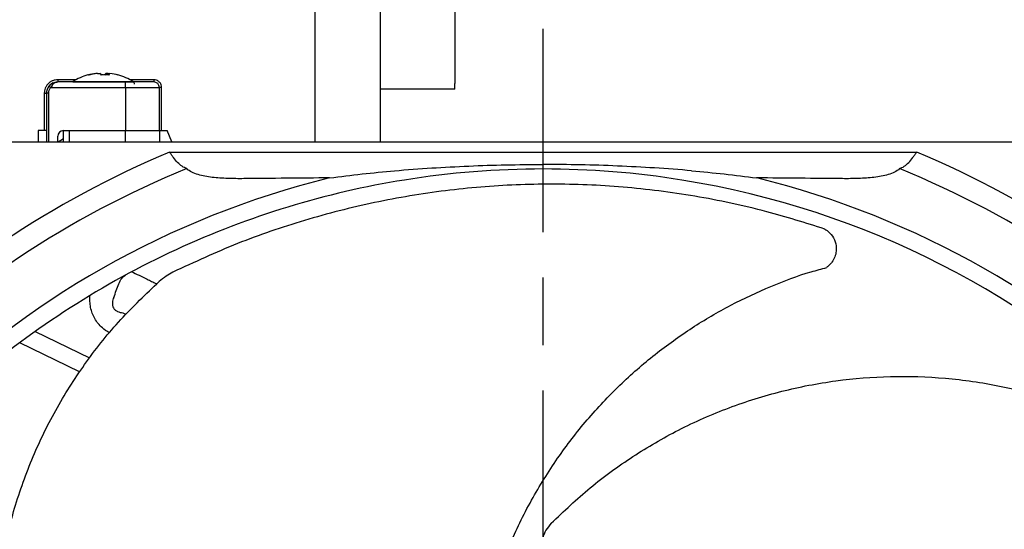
# Model space of a CAD drawing. Header units: millimetres. Extents: x 0 to 594, y 0 to 420.
# Tile 13 of 15: x 421 to 508, y 234 to 279. Entities that reach past the tile are written whole.
import ezdxf

# ---------------------------------------------------------------- set-up
doc = ezdxf.new("R2010")
doc.units = ezdxf.units.MM
doc.linetypes.add('CENTER', pattern=[27, 20, -2, 3, -2])

msp = doc.modelspace()

# ---------------------------------------------------------------- linework, layer by layer
for p, q in [((446.8, 268.35), (446.8, 288.35)), ((452.6, 268.35), (452.6, 287.85)), ((459.17, 282.302), (459.17, 273.514)), ((427.508, 274.404), (427.38, 274.404)), ((427.508, 274.404), (427.734, 274.404)), ((428.466, 274.404), (428.266, 274.404)), ((428.268, 274.262), (428.266, 274.404)), ((428.462, 274.404), (428.46, 274.262)), ((428.462, 274.404), (428.62, 274.404)), ((423.263, 273.326), (423.219, 273.275)), ((423.376, 273.15), (430, 273.15)), ((423.916, 273.643), (424, 273.65)), ((424, 273.65), (423.917, 273.632)), ((424, 273.85), (424, 273.65)), ((425.625, 273.85), (424, 273.85)), ((430, 273.65), (424, 273.65)), ((425.326, 273.675), (430.674, 273.675)), ((430, 273.15), (430, 273.65)), ((430, 273.15), (430, 269.35)), ((430, 273.15), (433, 273.15)), ((432.5, 273.85), (430.375, 273.85)), ((432.5, 273.85), (432.5, 273.65)), ((433, 269.35), (433, 273.15)), ((433.2, 273.15), (433, 273.15)), ((433.2, 269.35), (433.2, 273.15)), ((459.17, 273.006), (459.17, 273.514)), ((422.8, 272.65), (423, 272.65)), ((422.8, 272.65), (422.8, 269.35)), ((423, 272.65), (423, 268.35)), ((423.2, 272.65), (423, 272.65)), ((423.2, 268.35), (423.2, 272.65)), ((459.17, 273.006), (452.6, 273.006)), ((422.254, 269.35), (422.254, 268.35)), ((423, 269.35), (422.254, 269.35)), ((424, 268.35), (424, 268.85)), ((424.5, 269.35), (430, 269.35)), ((424.5, 268.35), (424.5, 269.35)), ((425, 269.35), (425, 268.35)), ((430, 269.35), (433, 269.35)), ((430, 268.35), (430, 269.35)), ((433, 269.35), (433.2, 269.35)), ((433, 269.35), (433, 268.35)), ((433.2, 269.35), (433.7, 269.35)), ((434.108, 268.35), (433.7, 269.35)), ((419.5, 268.35), (537, 268.35)), ((424.044, 268.35), (424.5, 268.635)), ((433.902, 267.438), (500.098, 267.438)), ((467, 266.35), (466.983, 266.35)), ((467.017, 266.35), (467, 266.35)), ((429.761, 253.218), (430.02, 253.092)), ((422.005, 251.573), (426.804, 249.232)), ((425.925, 247.992), (420.632, 250.574))]:
    msp.add_line(p, q)
at = {"linetype": 'CENTER', "ltscale": 2}
msp.add_line((467, 98.35), (467, 278.35), dxfattribs=at)
at = {"flags": 128}
for points in [[(423.376, 273.15), (423.345, 273.174), (423.316, 273.198), (423.289, 273.219), (423.265, 273.238), (423.246, 273.254), (423.231, 273.265), (423.222, 273.273), (423.219, 273.275)], [(423.601, 273.567), (423.444, 273.481), (423.303, 273.367)], [(425.326, 273.675), (425.298, 273.655), (425.293, 273.65)]]:
    msp.add_lwpolyline(points, dxfattribs=at)
for centre, radius, start, end in [((428, 269.45), 5, 105.43055, 122.33603), ((427.937, 269.592), 4.844, 96.60448, 105.41337), ((426.714, 274.104), 0.171, 67.93411, 112.06589), ((428.065, 269.592), 4.844, 96.60448, 105.41337), ((427.456, 274.024), 0.471, 30.44025, 53.93595), ((427.77, 268.887), 5.388, 87.55853, 89.10414), ((428.227, 268.961), 5.313, 86.06752, 93.93248), ((428.544, 274.024), 0.471, 126.06405, 149.55975), ((428.185, 274.023), 0.471, 30.44312, 53.93308), ((428.063, 269.592), 4.844, 74.58657, 83.39548), ((429.296, 274.146), 0.129, 64.7093, 85.00297), ((428, 269.45), 5, 57.66397, 74.56945), ((424, 272.65), 1, 141.31781, 180), ((430.53, 273.446), 0.27, 0, 57.66397), ((432.5, 273.15), 0.5, 0, 90), ((424.5, 268.85), 0.5, 90, 180), ((467, 188.35), 85.734, 112.70946, 157.29054), ((467, 188.35), 85.734, 22.70946, 67.29054), ((467, 188.35), 83.8, 112.12597, 157.87403), ((467, 188.35), 77.6, 90, 99.11681), ((467, 188.35), 77.6, 80.88319, 90), ((467, 188.35), 83.8, 22.12597, 67.87403), ((467, 188.35), 79.108, 103.83474, 166.16526), ((467, 188.35), 77.6, 99.11681, 114.77047), ((467, 188.35), 77.6, 10.04747, 80.88319), ((467, 188.35), 79.108, 13.83474, 76.16526), ((467, 188.35), 77.6, 114.77047, 130.57357)]:
    msp.add_arc(centre, radius, start, end)
for points, knots in [([(424, 273.85), (423.849, 273.834), (423.616, 273.809), (423.337, 273.66), (423.146, 273.505), (422.99, 273.314), (422.841, 273.034), (422.816, 272.801), (422.8, 272.65)], [0, 0, 0, 0, 0.239442, 0.369578, 0.499999, 0.630136, 0.760556, 1, 1, 1, 1]), ([(423.2, 272.65), (423.208, 272.741), (423.224, 272.922), (423.325, 273.074), (423.376, 273.15)], [0, 0, 0, 0, 0.500007, 1, 1, 1, 1]), ([(423.219, 273.275), (423.268, 273.328), (423.375, 273.446), (423.567, 273.558), (423.747, 273.626), (423.855, 273.635), (423.899, 273.638)], [0, 0, 0, 0, 0.256573, 0.567901, 0.825871, 1, 1, 1, 1]), ([(423.917, 273.632), (423.876, 273.626), (423.786, 273.613), (423.641, 273.517), (423.493, 273.366), (423.413, 273.219), (423.376, 273.15)], [0, 0, 0, 0, 0.198747, 0.434198, 0.735999, 1, 1, 1, 1]), ([(432.5, 273.65), (432.466, 273.65), (432.415, 273.65), (432.103, 273.65), (431.78, 273.65), (431.383, 273.65), (430.8, 273.65), (430.314, 273.65), (430, 273.65)], [0, 0, 0, 0, 0.239443, 0.369653, 0.5, 0.630209, 0.760557, 1, 1, 1, 1]), ([(433.2, 273.15), (433.191, 273.238), (433.176, 273.374), (433.089, 273.537), (432.999, 273.648), (432.887, 273.739), (432.724, 273.826), (432.588, 273.841), (432.5, 273.85)], [0, 0, 0, 0, 0.239447, 0.369477, 0.500001, 0.630035, 0.760556, 1, 1, 1, 1]), ([(435.437, 265.979), (435.288, 266.029), (435.147, 266.099), (434.875, 266.282), (434.742, 266.397), (434.49, 266.655), (434.37, 266.799), (434.191, 267.032), (434.133, 267.112), (434.017, 267.273), (433.958, 267.357), (433.902, 267.438)], [0, 0, 0, 0, 0.25, 0.25, 0.5, 0.5, 0.75, 0.75, 0.875, 0.875, 1, 1, 1, 1]), ([(498.563, 265.979), (498.712, 266.029), (498.853, 266.099), (499.125, 266.282), (499.258, 266.397), (499.51, 266.655), (499.63, 266.799), (499.809, 267.032), (499.867, 267.112), (499.983, 267.273), (500.042, 267.357), (500.098, 267.438)], [0, 0, 0, 0, 0.25, 0.25, 0.5, 0.5, 0.75, 0.75, 0.875, 0.875, 1, 1, 1, 1]), ([(453.844, 265.796), (456.031, 265.98), (458.219, 266.12), (462.6, 266.306), (464.792, 266.352), (466.983, 266.35)], [0, 0, 0, 0, 0.5, 0.5, 1, 1, 1, 1]), ([(480.156, 265.796), (477.969, 265.98), (475.78, 266.12), (471.401, 266.306), (469.208, 266.352), (467.017, 266.35)], [0, 0, 0, 0, 0.5, 0.5, 1, 1, 1, 1]), ([(440.475, 265.094), (439.995, 265.09), (439.522, 265.094), (438.59, 265.128), (438.13, 265.158), (437.245, 265.264), (436.82, 265.337), (436.229, 265.513), (436.041, 265.583), (435.705, 265.753), (435.556, 265.853), (435.437, 265.979)], [0, 0, 0, 0, 0.25, 0.25, 0.5, 0.5, 0.75, 0.75, 0.875, 0.875, 1, 1, 1, 1]), ([(498.563, 265.979), (498.445, 265.853), (498.295, 265.753), (497.958, 265.583), (497.768, 265.513), (497.18, 265.337), (496.754, 265.264), (495.868, 265.158), (495.409, 265.128), (494.478, 265.094), (494.005, 265.09), (493.525, 265.094)], [0, 0, 0, 0, 0.125, 0.125, 0.25, 0.25, 0.5, 0.5, 0.75, 0.75, 1, 1, 1, 1]), ([(491.959, 260.634), (490.243, 261.175), (487.459, 262.053), (483.624, 262.948), (480.442, 263.561), (476.194, 264.188), (470.897, 264.63), (464.601, 264.629), (458.316, 264.109), (452.043, 263.064), (445.887, 261.49), (439.88, 259.445), (436.097, 257.699), (434.205, 256.827)], [0, 0, 0, 0, 0.086263, 0.140003, 0.19375, 0.247428, 0.354846, 0.462254, 0.569657, 0.678771, 0.787882, 0.893942, 1, 1, 1, 1]), ([(491.959, 260.634), (492.024, 260.593), (492.287, 260.431), (492.672, 260.023), (492.954, 259.383), (492.994, 258.732), (492.86, 258.17), (492.637, 257.759), (492.407, 257.495), (492.268, 257.369), (492.188, 257.306), (492.146, 257.275), (492.128, 257.263), (492.126, 257.261), (492.125, 257.261)], [0, 0, 0, 0, 0.057931, 0.234153, 0.427625, 0.583423, 0.704041, 0.824723, 0.899244, 0.942983, 0.965588, 0.978871, 0.995596, 1, 1, 1, 1]), ([(428.953, 254.587), (429.033, 254.782), (429.107, 254.985), (429.255, 255.396), (429.328, 255.6), (429.488, 255.971), (429.571, 256.13), (429.766, 256.394), (429.876, 256.494), (430.003, 256.563)], [0, 0, 0, 0, 0.25, 0.25, 0.5, 0.5, 0.75, 0.75, 1, 1, 1, 1]), ([(430.556, 256.86), (430.96, 256.662), (431.42, 256.438), (432.05, 256.131), (432.179, 256.068), (432.445, 255.938), (432.582, 255.872), (432.736, 255.796), (432.751, 255.789), (432.767, 255.781)], [0, 0, 0, 0, 0.5, 0.5, 0.625, 0.625, 0.75, 0.75, 0.7642621, 0.7642621, 0.7642621, 0.7642621]), ([(434.205, 256.827), (434.002, 256.716), (433.586, 256.489), (433.187, 256.155), (432.982, 255.984)], [0, 0, 0, 0, 0.488255, 1, 1, 1, 1]), ([(462.775, 229.205), (463.163, 230.346), (464.033, 232.902), (465.896, 236.634), (468.2, 240.365), (470.832, 243.772), (473.733, 246.844), (476.852, 249.572), (480.151, 251.935), (483.586, 253.945), (487.122, 255.583), (489.977, 256.673), (491.671, 257.105), (492.135, 257.223)], [0, 0, 0, 0, 0.085852, 0.192246, 0.295956, 0.397367, 0.497579, 0.595427, 0.690767, 0.784653, 0.876663, 0.966206, 1, 1, 1, 1]), ([(423.236, 203.318), (422.566, 204.725), (421.222, 207.544), (419.783, 212.009), (418.777, 216.656), (418.301, 221.462), (418.352, 226.359), (418.949, 231.211), (420.09, 235.953), (421.736, 240.532), (423.873, 244.883), (426.489, 248.935), (429.49, 252.691), (431.819, 254.887), (432.982, 255.984)], [0, 0, 0, 0, 0.0810922, 0.1624072, 0.243483, 0.3281885, 0.4131571, 0.4978531, 0.5820183, 0.6664386, 0.7505845, 0.8336405, 0.9169508, 1, 1, 1, 1]), ([(428.554, 251.459), (428.339, 251.585), (428.137, 251.729), (427.817, 252.013), (427.693, 252.141), (427.47, 252.413), (427.37, 252.557), (427.194, 252.863), (427.118, 253.025), (426.994, 253.356), (426.947, 253.526), (426.877, 253.872), (426.856, 254.05), (426.838, 254.404), (426.841, 254.582), (426.855, 254.759)], [0.0738177, 0.0738177, 0.0738177, 0.0738177, 0.25, 0.25, 0.375, 0.375, 0.5, 0.5, 0.625, 0.625, 0.75, 0.75, 0.875, 0.875, 1, 1, 1, 1]), ([(428.953, 254.587), (428.894, 254.442), (428.848, 254.289), (428.83, 254.047), (428.833, 253.965), (428.864, 253.804), (428.894, 253.725), (428.979, 253.585), (429.035, 253.522), (429.16, 253.419), (429.231, 253.377), (429.449, 253.277), (429.605, 253.24), (429.761, 253.218)], [0, 0, 0, 0, 0.25, 0.25, 0.375, 0.375, 0.5, 0.5, 0.625, 0.625, 0.75, 0.75, 1, 1, 1, 1]), ([(467.711, 234.597), (468.843, 235.67), (471.109, 237.818), (474.91, 240.567), (479.019, 242.96), (483.442, 244.898), (488.115, 246.362), (492.914, 247.294), (497.777, 247.675), (502.641, 247.524), (507.439, 246.836), (512.101, 245.6), (516.601, 243.906), (519.409, 242.37), (520.811, 241.603)], [0, 0, 0, 0, 0.0810922, 0.1624072, 0.243483, 0.3281885, 0.4131571, 0.497853, 0.5820182, 0.6664386, 0.7505845, 0.8336405, 0.9169509, 1, 1, 1, 1]), ([(467.711, 234.597), (467.543, 234.398), (467.207, 234.001), (466.927, 233.282), (466.86, 232.567), (467.038, 231.939), (467.425, 231.509), (467.824, 231.353), (468.062, 231.339), (468.113, 231.336)], [0, 0, 0, 0, 0.163229, 0.326181, 0.495709, 0.662914, 0.818809, 0.960888, 1, 1, 1, 1])]:
    msp.add_open_spline(points, degree=3, knots=knots)
for points in [[(448.084, 265.163), (449.991, 265.414), (451.911, 265.625), (453.844, 265.796)], [(480.156, 265.796), (482.089, 265.625), (484.009, 265.414), (485.916, 265.163)], [(448.084, 265.163), (445.511, 265.142), (442.972, 265.119), (440.475, 265.094)], [(493.525, 265.094), (491.027, 265.119), (488.492, 265.142), (485.916, 265.163)]]:
    msp.add_open_spline(points, degree=3)

doc.saveas('drawing.dxf')
